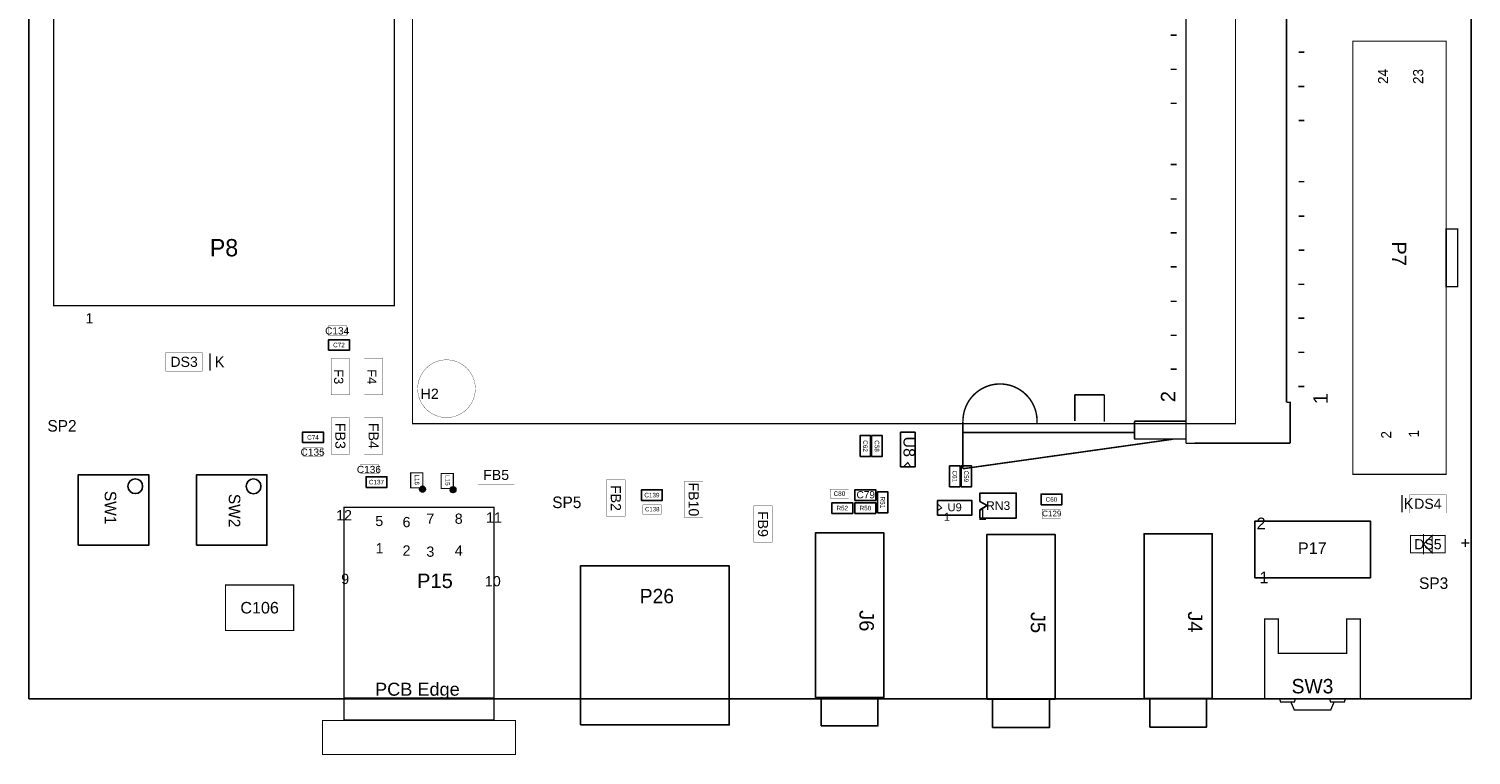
# Model space of a CAD drawing. Extents: x 0 to 127, y -6 to 140.
# Tile 1 of 3: x 0 to 127, y -6 to 58. Entities that reach past the tile are written whole.
import ezdxf
from ezdxf.enums import TextEntityAlignment as Align

# ---------------------------------------------------------------- set-up
doc = ezdxf.new("R2010")
doc.units = 0
doc.header["$MEASUREMENT"] = 0
for name, color, linetype in [('ASSEMBLY_OUTLINES_TOP', 102, 'CONTINUOUS'), ('ASSEMBLY_REF_DES_TOP', 102, 'CONTINUOUS'), ('BOARD_OUTLINE', 10, 'CONTINUOUS')]:
    doc.layers.add(name, color=color, linetype=linetype)
doc.styles.add('ARIAL', font='ARIAL.TTF')
doc.styles.add('VERIBEST_GERBER_0', font='txt')
doc.styles.add('VERIBEST_GERBER_1', font='ARIAL.TTF')

msp = doc.modelspace()

# ---------------------------------------------------------------- hatches: boundary and pattern name
at = {"layer": 'ASSEMBLY_OUTLINES_TOP'}
h = msp.add_hatch(color=256, dxfattribs=at)
edge = h.paths.add_edge_path()
edge.add_arc((34.6589, 17.801109), 0.254, 0, 360)
h = msp.add_hatch(color=256, dxfattribs=at)
edge = h.paths.add_edge_path()
edge.add_arc((37.3513, 17.750309), 0.254, 0, 360)

# ---------------------------------------------------------------- linework, layer by layer
for points, const_width in [([(101.895247, 21.834151), (101.895247, 93.040003)], 0.13), ([(110.745115, 89.440061), (110.745115, 25.440189)], 0.13), ([(100.551251, 57.736185), (101.059251, 57.736185)], 0.127), ([(112.309251, 56.234783), (111.801251, 56.234783)], 0.127), ([(100.551251, 54.731111), (101.059251, 54.731111)], 0.127), ([(112.300251, 53.220409), (111.792251, 53.220409)], 0.127), ([(100.551251, 51.729339), (101.059251, 51.729339)], 0.127), ([(112.309251, 50.224427), (111.801251, 50.224427)], 0.127), ([(100.551251, 46.355253), (101.059251, 46.355253)], 0.127), ([(112.318251, 44.844499), (111.810251, 44.844499)], 0.127), ([(100.551251, 43.324271), (101.059251, 43.324271)], 0.127), ([(112.318251, 41.806651), (111.810251, 41.806651)], 0.127), ([(100.551251, 40.344089), (101.059251, 40.344089)], 0.127), ([(112.311251, 38.817191), (111.803251, 38.817191)], 0.127), ([(100.551251, 37.349487), (101.059251, 37.349487)], 0.127), ([(112.305251, 35.805577), (111.797251, 35.805577)], 0.127), ([(100.551251, 34.321045), (101.059251, 34.321045)], 0.127), ([(112.305251, 32.839149), (111.797251, 32.839149)], 0.127), ([(100.551251, 31.329477), (101.059251, 31.329477)], 0.127), ([(100.551251, 31.329477), (101.059251, 31.329477)], 0.127), ([(15.955491, 28.2327), (15.955491, 29.7567)], 0.127), ([(112.305251, 29.836193), (111.797251, 29.836193)], 0.127), ([(100.551251, 28.347797), (100.805251, 28.347797), (101.059251, 28.347797)], 0.127), ([(112.305251, 26.830495), (111.797251, 26.830495)], 0.127), ([(94.705251, 26.096125), (92.099251, 26.096125)], 0.13), ([(92.099251, 26.096125), (92.099251, 23.787125)], 0.13), ([(94.705251, 23.721125), (94.705251, 26.096125)], 0.13), ([(110.745115, 25.440189), (111.150925, 25.440189)], 0.13), ([(111.065251, 25.440125), (111.065367, 21.840247)], 0.13), ([(82.245295, 22.776195), (82.245295, 23.776193)], 0.13), ([(101.895247, 23.776193), (97.355251, 23.773187)], 0.13), ([(97.355251, 23.773187), (97.355251, 22.243091)], 0.13), ([(101.895247, 23.776193), (101.895247, 22.776195)], 0.127), ([(82.245251, 19.590125), (82.245251, 22.790125)], 0.13), ([(100.745251, 22.190125), (82.245251, 19.590125)], 0.13), ([(97.349251, 22.785125), (82.276693, 22.774854)], 0.13), ([(97.317251, 22.204125), (101.902251, 22.214125)], 0.13), ([(101.895247, 21.834151), (111.043202, 21.839812)], 0.13), ([(77.017091, 19.7491), (77.398091, 20.1301), (77.652091, 19.7491)], 0.1016), ([(79.9979, 16.531109), (80.3789, 16.150109), (79.9979, 15.896109)], 0.1016), ([(120.904, 17.272), (120.904, 15.748)], 0.127), ([(122.809, 13.843), (122.809, 12.065)], 0.1016), ([(27.7501, -0.563091), (40.9581, -0.563091)], 0.1016), ([(110.13, -0.635), (110.23, -0.935), (111.43, -0.935), (111.53, -0.635)], 0.12), ([(111.13, -0.935), (111.43, -1.635), (114.63, -1.635), (114.93, -0.935)], 0.12), ([(114.53, -0.635), (114.63, -0.935), (115.83, -0.935), (115.93, -0.635)], 0.12)]:
    msp.add_lwpolyline(points, dxfattribs=dict(at, const_width=const_width))
for points, const_width in [([(33.779051, 23.560125), (33.779051, 91.310125), (106.245251, 91.310125), (106.245251, 23.560125)], 0.100076), ([(2.1837, 33.935509), (2.1837, 90.035509), (32.1837, 90.035509), (32.1837, 33.935509)], 0.1), ([(116.5739, 19.096509), (116.5739, 57.196509), (124.8035, 57.196509), (124.8035, 19.096509)], 0.1016), ([(124.8035, 35.606509), (124.8035, 40.686509), (125.8195, 40.686509), (125.8195, 35.606509)], 0.127), ([(26.3652, 31.3436), (26.3652, 32.1564), (27.9908, 32.1564), (27.9908, 31.3436)], 0.0254), ([(12.069291, 28.1819), (12.069291, 29.8075), (15.269691, 29.8075), (15.269691, 28.1819)], 0.0254), ([(26.6192, 26.0858), (26.6192, 29.2862), (28.2448, 29.2862), (28.2448, 26.0858)], 0.0254), ([(29.5402, 26.0858), (29.5402, 29.2862), (31.1658, 29.2862), (31.1658, 26.0858)], 0.0254), ([(26.6192, 20.8788), (26.6192, 24.0792), (28.2448, 24.0792), (28.2448, 20.8788)], 0.0254), ([(29.5402, 20.8788), (29.5402, 24.0792), (31.1658, 24.0792), (31.1658, 20.8788)], 0.0254), ([(24.2062, 20.6756), (24.2062, 21.4884), (25.8318, 21.4884), (25.8318, 20.6756)], 0.0254), ([(29.1592, 19.1516), (29.1592, 19.9644), (30.7848, 19.9644), (30.7848, 19.1516)], 0.0254), ([(33.6159, 17.903109), (33.6159, 19.223109), (34.6859, 19.223109), (34.6859, 17.903109)], 0.1), ([(36.3083, 17.852309), (36.3083, 19.172309), (37.3783, 19.172309), (37.3783, 17.852309)], 0.1), ([(39.5478, 18.2372), (39.5478, 19.8628), (42.7482, 19.8628), (42.7482, 18.2372)], 0.0254), ([(50.8762, 15.4178), (50.8762, 18.6182), (52.5018, 18.6182), (52.5018, 15.4178)], 0.0254), ([(57.7342, 15.2908), (57.7342, 18.4912), (59.3598, 18.4912), (59.3598, 15.2908)], 0.0254), ([(70.5612, 16.9926), (70.5612, 17.8054), (72.1868, 17.8054), (72.1868, 16.9926)], 0.0254), ([(121.5898, 15.6972), (121.5898, 17.3228), (124.7902, 17.3228), (124.7902, 15.6972)], 0.0254), ([(27.7501, -2.493491), (27.7501, 16.200909), (40.9581, 16.200909), (40.9581, -2.493491)], 0.1016), ([(54.0512, 15.5956), (54.0512, 16.4084), (55.6768, 16.4084), (55.6768, 15.5956)], 0.0254), ([(63.8302, 13.1318), (63.8302, 16.3322), (65.4558, 16.3322), (65.4558, 13.1318)], 0.0254), ([(89.2302, 15.2146), (89.2302, 16.0274), (90.8558, 16.0274), (90.8558, 15.2146)], 0.0254), ([(121.666, 12.192), (121.666, 13.716), (124.714, 13.716), (124.714, 12.192)], 0.1016), ([(122.809, 12.954), (123.571, 13.716), (123.571, 12.192)], 0.1016), ([(17.320006, 5.366004), (17.320006, 9.365996), (23.319994, 9.365996), (23.319994, 5.366004)], 0.1016), ([(117.23, -0.635), (108.83, -0.635), (108.83, 6.365), (110.03, 6.365), (110.03, 3.365), (116.03, 3.365), (116.03, 6.365), (117.23, 6.365)], 0.12), ([(25.8541, -5.551491), (25.8541, -2.551491), (42.8541, -2.551491), (42.8541, -5.551491)], 0.1)]:
    msp.add_lwpolyline(points, close=True, dxfattribs=dict(at, const_width=const_width))
for points in [[(26.39, 30.015), (26.39, 30.945), (28.22, 30.945), (28.22, 30.015)], [(24.104, 21.887), (24.104, 22.817), (25.934, 22.817), (25.934, 21.887)], [(73.195, 20.675), (73.195, 22.505), (74.125, 22.505), (74.125, 20.675)], [(74.211, 20.675), (74.211, 22.505), (75.141, 22.505), (75.141, 20.675)], [(76.763091, 19.7491), (76.763091, 22.7971), (78.033091, 22.7971), (78.033091, 19.7491)], [(4.35485, 12.8645), (4.35485, 19.0645), (10.55485, 19.0645), (10.55485, 12.8645)], [(14.76885, 12.85755), (14.76885, 19.05755), (20.96885, 19.05755), (20.96885, 12.85755)], [(81.069, 18.008), (81.069, 19.838), (81.999, 19.838), (81.999, 18.008)], [(82.085, 18.008), (82.085, 19.838), (83.015, 19.838), (83.015, 18.008)], [(29.692, 17.95), (29.692, 18.88), (31.522, 18.88), (31.522, 17.95)], [(53.949, 16.807), (53.949, 17.737), (55.779, 17.737), (55.779, 16.807)], [(70.713, 15.664), (70.713, 16.594), (72.543, 16.594), (72.543, 15.664)], [(72.745, 16.807), (72.745, 17.737), (74.575, 17.737), (74.575, 16.807)], [(72.745, 15.664), (72.745, 16.594), (74.575, 16.594), (74.575, 15.664)], [(74.719, 15.722), (74.719, 17.552), (75.649, 17.552), (75.649, 15.722)], [(79.9979, 15.515109), (79.9979, 16.785109), (83.0459, 16.785109), (83.0459, 15.515109)], [(83.75035, 15.24495), (83.749938, 15.962288), (84.377946, 16.357916), (83.749777, 16.717999), (83.75035, 17.44495), (86.95035, 17.44495), (86.95035, 15.24495)], [(89.128, 16.426), (89.128, 17.356), (90.958, 17.356), (90.958, 16.426)], [(107.9633, 10.002509), (107.9633, 14.982509), (118.1233, 14.982509), (118.1233, 10.002509)], [(69.270699, -0.532491), (69.270699, 13.967509), (75.270699, 13.967509), (75.270699, -0.532491)], [(84.3639, -0.684891), (84.3639, 13.815109), (90.3639, 13.815109), (90.3639, -0.684891)], [(98.2069, -0.634091), (98.2069, 13.865909), (104.2069, 13.865909), (104.2069, -0.634091)], [(48.568, -2.951), (48.568, 11.049), (61.668, 11.049), (61.668, -2.951)], [(69.770699, -3.032491), (69.770699, -0.532491), (74.770699, -0.532491), (74.770699, -3.032491)], [(84.8639, -3.184891), (84.8639, -0.684891), (89.8639, -0.684891), (89.8639, -3.184891)], [(98.7069, -3.134091), (98.7069, -0.634091), (103.7069, -0.634091), (103.7069, -3.134091)]]:
    msp.add_lwpolyline(points, close=True, dxfattribs=at)
at = {"layer": 'ASSEMBLY_OUTLINES_TOP', "const_width": 0.0254}
msp.add_lwpolyline([(34.236152, 26.632408, -1), (39.316152, 26.632408, -1)], format="xyb", close=True, dxfattribs=at)
at = {"layer": 'ASSEMBLY_OUTLINES_TOP', "const_width": 0.13}
msp.add_lwpolyline([(88.772188, 23.588491, 1.0307584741), (82.250375, 23.786099)], format="xyb", dxfattribs=at)
at = {"layer": 'ASSEMBLY_OUTLINES_TOP'}
for centre, radius in [((9.37085, 18.0545), 0.65), ((19.78485, 18.04755), 0.65), ((34.6589, 17.801109), 0.254), ((37.3513, 17.750309), 0.254)]:
    msp.add_circle(centre, radius, dxfattribs=at)
at = {"layer": 'BOARD_OUTLINE'}
msp.add_lwpolyline([(0, -0.635), (0, 132.969), (127, 132.969), (127, -0.635)], close=True, dxfattribs=at)

# ---------------------------------------------------------------- texts
at = {"layer": 'ASSEMBLY_OUTLINES_TOP'}
for s, height, style, p in [('24', 0.889, 'VERIBEST_GERBER_0', (119.244964, 54.097963)), ('23', 0.889, 'VERIBEST_GERBER_0', (122.333858, 54.097963)), ('2', 1.27, 'VERIBEST_GERBER_1', (100.316146, 25.934948)), ('1', 1.27, 'VERIBEST_GERBER_1', (113.738126, 25.760868)), ('1', 0.889, 'VERIBEST_GERBER_0', (121.949556, 22.672067)), ('2', 0.889, 'VERIBEST_GERBER_0', (119.520808, 22.577071))]:
    msp.add_text(s, height=height, rotation=90, dxfattribs=dict(at, style=style)).set_placement(p, align=Align.MIDDLE_CENTER)
for s, height, style, p in [('1', 0.9, 'ARIAL', (5.3427, 32.825509)), ('K', 0.9652, 'VERIBEST_GERBER_0', (16.79073, 28.999087)), ('K', 0.9652, 'VERIBEST_GERBER_0', (121.48755, 16.529326)), ('12', 0.9, 'ARIAL', (27.7541, 15.498509)), ('5', 0.9, 'ARIAL', (30.8541, 14.998509)), ('6', 0.9, 'ARIAL', (33.2541, 14.898509)), ('7', 0.9, 'ARIAL', (35.3541, 15.198509)), ('8', 0.9, 'ARIAL', (37.8541, 15.198509)), ('11', 0.9, 'ARIAL', (40.9541, 15.298509)), ('1', 0.7, 'VERIBEST_GERBER_0', (80.8419, 15.370109)), ('1', 1.02, 'VERIBEST_GERBER_0', (83.974203, 15.5918)), ('1', 0.9, 'VERIBEST_GERBER_0', (30.880328, 12.596914)), ('2', 0.9, 'ARIAL', (33.2541, 12.398509)), ('3', 0.9, 'ARIAL', (35.3541, 12.298509)), ('4', 0.9, 'ARIAL', (37.8541, 12.398509)), ('+', 1.016, 'ARIAL', (126.492, 13.081)), ('9', 0.9, 'ARIAL', (27.8541, 9.898509)), ('10', 0.9, 'ARIAL', (40.8541, 9.698509))]:
    msp.add_text(s, height=height, dxfattribs=dict(at, style=style)).set_placement(p, align=Align.MIDDLE_CENTER)
at = {"layer": 'ASSEMBLY_OUTLINES_TOP', "style": 'ARIAL'}
for s, height, p in [('2', 1.02, (108.1133, 15.292509)), ('1', 1.02, (108.361308, 10.541251)), ('PCB Edge', 1.143, (30.487204, 0.767869))]:
    msp.add_text(s, height=height, dxfattribs=at).set_placement(p, align=Align.TOP_LEFT)
at = {"layer": 'ASSEMBLY_REF_DES_TOP'}
for s, height, style, p in [('P8', 1.524, 'VERIBEST_GERBER_0', (17.183608, 39.035482)), ('C134', 0.635, 'ARIAL', (27.148028, 31.720028)), ('C72', 0.4, 'ARIAL', (27.305, 30.48)), ('DS3', 0.889, 'ARIAL', (13.669491, 28.9947)), ('SP2', 1.016, 'VERIBEST_GERBER_0', (2.921, 23.368)), ('C74', 0.4, 'ARIAL', (25.019, 22.352)), ('C135', 0.635, 'ARIAL', (24.989028, 21.052028)), ('C136', 0.635, 'ARIAL', (29.942028, 19.528028)), ('FB5', 0.889, 'ARIAL', (41.148, 19.05)), ('C137', 0.4, 'ARIAL', (30.607, 18.415)), ('SP5', 1.016, 'VERIBEST_GERBER_0', (47.371, 16.637)), ('C139', 0.4, 'ARIAL', (54.864, 17.272)), ('C80', 0.4, 'ARIAL', (71.374, 17.399)), ('C79', 0.635, 'ARIAL', (73.689972, 17.301972)), ('U9', 0.7, 'ARIAL', (81.5219, 16.200109)), ('RN3', 0.762, 'ARIAL', (85.35035, 16.34495)), ('C60', 0.4, 'ARIAL', (90.043, 16.891)), ('DS4', 0.889, 'ARIAL', (123.19, 16.51)), ('C138', 0.381, 'ARIAL', (54.893972, 16.031972)), ('R52', 0.4, 'ARIAL', (71.628, 16.129)), ('R50', 0.4, 'ARIAL', (73.66, 16.129)), ('C129', 0.508, 'ARIAL', (90.072972, 15.650972)), ('P17', 1.016, 'ARIAL', (113.0133, 12.602509)), ('DS5', 0.889, 'ARIAL', (123.19, 12.954)), ('P15', 1.27, 'ARIAL', (35.755072, 9.730486)), ('SP3', 1.016, 'VERIBEST_GERBER_0', (123.698, 9.525)), ('C106', 1.016, 'ARIAL', (20.32, 7.366)), ('SW3', 1.27, 'VERIBEST_GERBER_0', (113.03, 0.465))]:
    msp.add_text(s, height=height, dxfattribs=dict(at, style=style)).set_placement(p, align=Align.MIDDLE_CENTER)
for s, height, style, p in [('P7', 1.27, 'ARIAL', (120.659398, 38.513512)), ('F3', 0.8128, 'ARIAL', (27.281886, 27.686)), ('F4', 0.8128, 'ARIAL', (30.202886, 27.686)), ('FB3', 0.889, 'ARIAL', (27.432, 22.479)), ('FB4', 0.889, 'ARIAL', (30.353, 22.479)), ('C62', 0.4, 'ARIAL', (73.66, 21.59)), ('C58', 0.4, 'ARIAL', (74.676, 21.59)), ('U8', 1.016, 'ARIAL', (77.525091, 21.5271)), ('C61', 0.4, 'ARIAL', (81.534, 18.923)), ('C59', 0.4, 'ARIAL', (82.55, 18.923)), ('L16', 0.4, 'ARIAL', (34.179398, 18.62205)), ('L15', 0.4, 'ARIAL', (36.871798, 18.57125)), ('FB2', 0.889, 'ARIAL', (51.689, 17.018)), ('FB10', 0.889, 'ARIAL', (58.547, 16.891)), ('SW1', 1.016, 'VERIBEST_GERBER_0', (7.18885, 16.1705)), ('SW2', 1.016, 'VERIBEST_GERBER_0', (18.11085, 15.90955)), ('R51', 0.4, 'ARIAL', (75.184, 16.637)), ('FB9', 0.889, 'ARIAL', (64.643, 14.732)), ('J6', 1.27, 'ARIAL', (73.770744, 6.217412)), ('J5', 1.27, 'ARIAL', (88.863932, 6.065012)), ('J4', 1.27, 'ARIAL', (102.706932, 6.115812))]:
    msp.add_text(s, height=height, rotation=270, dxfattribs=dict(at, style=style)).set_placement(p, align=Align.MIDDLE_CENTER)
at = {"layer": 'ASSEMBLY_REF_DES_TOP', "style": 'VERIBEST_GERBER_1'}
msp.add_text('H2', height=0.9, dxfattribs=at).set_placement((34.490152, 26.632408), align=Align.TOP_LEFT)
at = {"layer": 'ASSEMBLY_REF_DES_TOP', "style": 'VERIBEST_GERBER_0'}
msp.add_text('P26', height=1.27, dxfattribs=at).set_placement((56.809132, 7.372096), align=Align.BOTTOM_RIGHT)

doc.saveas('drawing.dxf')
